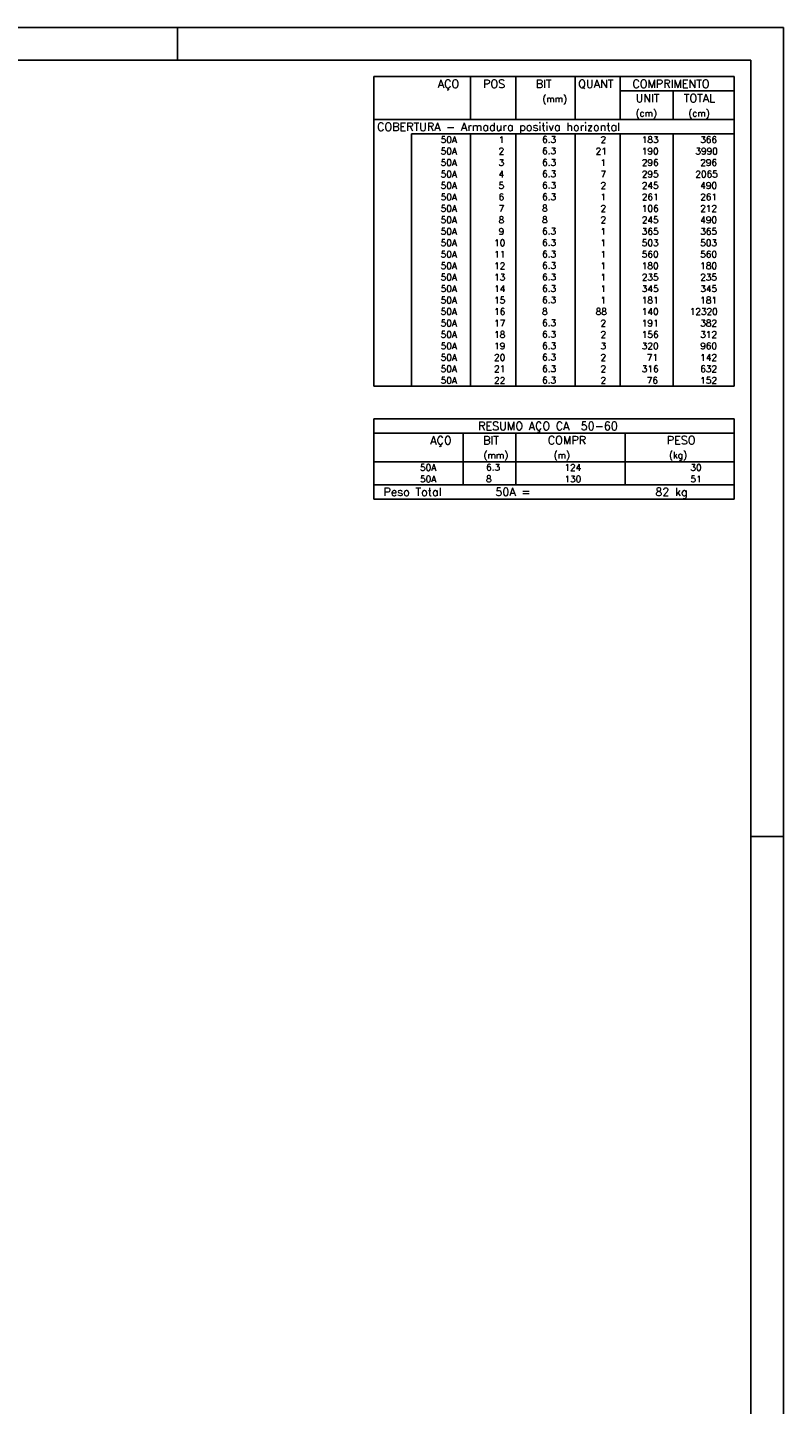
# Model space of a CAD drawing. Extents: x 0 to 119, y 0 to 84.
# Tile 21 of 21: x 96 to 119, y 42 to 84. Entities that reach past the tile are written whole.
import ezdxf

# ---------------------------------------------------------------- set-up
doc = ezdxf.new("R2010")
doc.units = 0
for name, color, linetype in [('1', 1, 'CONTINUOUS'), ('2', 2, 'CONTINUOUS'), ('8', 8, 'CONTINUOUS')]:
    doc.layers.add(name, color=color, linetype=linetype)
doc.styles.get("Standard").update_dxf_attribs({"font": 'ROMANS.SHX'})

msp = doc.modelspace()

# ---------------------------------------------------------------- linework, layer by layer
at = {"layer": '1', "linetype": 'CONTINUOUS'}
for p, q in [((0, 84.099998), (118.900002, 84.099998)), ((100.400002, 83.099998), (100.400002, 84.099998)), ((118.900002, 0), (118.900002, 84.099998)), ((117.900002, 59.400002), (118.900002, 59.400002))]:
    msp.add_line(p, q, dxfattribs=at)
at = {"layer": '2', "linetype": 'CONTINUOUS'}
for p, q in [((106.4, 82.600001), (106.4, 81.287501)), ((106.4, 82.600001), (117.4, 82.600001)), ((109.35, 81.287501), (109.35, 82.600001)), ((110.73, 81.287501), (110.73, 82.600001)), ((112.54, 81.287501), (112.54, 82.600001)), ((113.92, 81.287501), (113.92, 82.600001)), ((117.4, 82.600001), (117.4, 81.287501)), ((113.92, 82.162501), (117.4, 82.162501)), ((115.53, 81.287501), (115.53, 82.162501)), ((106.4, 81.287501), (117.4, 81.287501)), ((106.4, 80.850001), (106.4, 81.287501)), ((106.4, 81.287501), (117.4, 81.287501)), ((117.4, 80.850001), (117.4, 81.287501)), ((106.4, 80.500001), (106.4, 80.850001)), ((117.4, 80.850001), (107.55, 80.850001)), ((107.55, 80.850001), (107.55, 80.500001)), ((109.35, 80.850001), (109.35, 80.500001)), ((110.73, 80.850001), (110.73, 80.500001)), ((112.54, 80.850001), (112.54, 80.500001)), ((113.92, 80.850001), (113.92, 80.500001)), ((115.53, 80.850001), (115.53, 80.500001)), ((117.4, 80.500001), (117.4, 80.850001)), ((106.4, 80.150002), (106.4, 80.500001)), ((107.55, 80.500001), (107.55, 80.150002)), ((109.35, 80.500001), (109.35, 80.150002)), ((110.73, 80.500001), (110.73, 80.150002)), ((112.54, 80.500001), (112.54, 80.150002)), ((113.92, 80.500001), (113.92, 80.150002)), ((115.53, 80.500001), (115.53, 80.150002)), ((117.4, 80.150002), (117.4, 80.500001)), ((106.4, 79.800002), (106.4, 80.150002)), ((107.55, 80.150002), (107.55, 79.800002)), ((109.35, 80.150002), (109.35, 79.800002)), ((110.73, 80.150002), (110.73, 79.800002)), ((112.54, 80.150002), (112.54, 79.800002)), ((113.92, 80.150002), (113.92, 79.800002)), ((115.53, 80.150002), (115.53, 79.800002)), ((117.4, 79.800002), (117.4, 80.150002)), ((106.4, 79.450002), (106.4, 79.800002)), ((107.55, 79.800002), (107.55, 79.450002)), ((109.35, 79.800002), (109.35, 79.450002)), ((110.73, 79.800002), (110.73, 79.450002)), ((112.54, 79.800002), (112.54, 79.450002)), ((113.92, 79.800002), (113.92, 79.450002)), ((115.53, 79.800002), (115.53, 79.450002)), ((117.4, 79.450002), (117.4, 79.800002)), ((106.4, 79.100002), (106.4, 79.450002)), ((106.4, 78.750002), (106.4, 79.100002)), ((107.55, 79.450002), (107.55, 79.100002)), ((107.55, 79.100002), (107.55, 78.750002)), ((109.35, 79.450002), (109.35, 79.100002)), ((109.35, 79.100002), (109.35, 78.750002)), ((110.73, 79.450002), (110.73, 79.100002)), ((110.73, 79.100002), (110.73, 78.750002)), ((112.54, 79.450002), (112.54, 79.100002)), ((112.54, 79.100002), (112.54, 78.750002)), ((113.92, 79.450002), (113.92, 79.100002)), ((113.92, 79.100002), (113.92, 78.750002)), ((115.53, 79.450002), (115.53, 79.100002)), ((115.53, 79.100002), (115.53, 78.750002)), ((117.4, 79.100002), (117.4, 79.450002)), ((117.4, 78.750002), (117.4, 79.100002)), ((106.4, 78.400002), (106.4, 78.750002)), ((107.55, 78.750002), (107.55, 78.400002)), ((109.35, 78.750002), (109.35, 78.400002)), ((110.73, 78.750002), (110.73, 78.400002)), ((112.54, 78.750002), (112.54, 78.400002)), ((113.92, 78.750002), (113.92, 78.400002)), ((115.53, 78.750002), (115.53, 78.400002)), ((117.4, 78.400002), (117.4, 78.750002)), ((106.4, 78.050002), (106.4, 78.400002)), ((107.55, 78.400002), (107.55, 78.050002)), ((109.35, 78.400002), (109.35, 78.050002)), ((110.73, 78.400002), (110.73, 78.050002)), ((112.54, 78.400002), (112.54, 78.050002)), ((113.92, 78.400002), (113.92, 78.050002)), ((115.53, 78.400002), (115.53, 78.050002)), ((117.4, 78.050002), (117.4, 78.400002)), ((106.4, 77.700002), (106.4, 78.050002)), ((107.55, 78.050002), (107.55, 77.700002)), ((109.35, 78.050002), (109.35, 77.700002)), ((110.73, 78.050002), (110.73, 77.700002)), ((112.54, 78.050002), (112.54, 77.700002)), ((113.92, 78.050002), (113.92, 77.700002)), ((115.53, 78.050002), (115.53, 77.700002)), ((117.4, 77.700002), (117.4, 78.050002)), ((106.4, 77.350002), (106.4, 77.700002)), ((107.55, 77.700002), (107.55, 77.350002)), ((109.35, 77.700002), (109.35, 77.350002)), ((110.73, 77.700002), (110.73, 77.350002)), ((112.54, 77.700002), (112.54, 77.350002)), ((113.92, 77.700002), (113.92, 77.350002)), ((115.53, 77.700002), (115.53, 77.350002)), ((117.4, 77.350002), (117.4, 77.700002)), ((106.4, 77.000002), (106.4, 77.350002)), ((106.4, 76.650002), (106.4, 77.000002)), ((107.55, 77.350002), (107.55, 77.000002)), ((107.55, 77.000002), (107.55, 76.650002)), ((109.35, 77.350002), (109.35, 77.000002)), ((109.35, 77.000002), (109.35, 76.650002)), ((110.73, 77.350002), (110.73, 77.000002)), ((110.73, 77.000002), (110.73, 76.650002)), ((112.54, 77.350002), (112.54, 77.000002)), ((112.54, 77.000002), (112.54, 76.650002)), ((113.92, 77.350002), (113.92, 77.000002)), ((113.92, 77.000002), (113.92, 76.650002)), ((115.53, 77.350002), (115.53, 77.000002)), ((115.53, 77.000002), (115.53, 76.650002)), ((117.4, 77.000002), (117.4, 77.350002)), ((117.4, 76.650002), (117.4, 77.000002)), ((106.4, 76.300003), (106.4, 76.650002)), ((107.55, 76.650002), (107.55, 76.300003)), ((109.35, 76.650002), (109.35, 76.300003)), ((110.73, 76.650002), (110.73, 76.300003)), ((112.54, 76.650002), (112.54, 76.300003)), ((113.92, 76.650002), (113.92, 76.300003)), ((115.53, 76.650002), (115.53, 76.300003)), ((117.4, 76.300003), (117.4, 76.650002)), ((106.4, 75.950003), (106.4, 76.300003)), ((107.55, 76.300003), (107.55, 75.950003)), ((109.35, 76.300003), (109.35, 75.950003)), ((110.73, 76.300003), (110.73, 75.950003)), ((112.54, 76.300003), (112.54, 75.950003)), ((113.92, 76.300003), (113.92, 75.950003)), ((115.53, 76.300003), (115.53, 75.950003)), ((117.4, 75.950003), (117.4, 76.300003)), ((106.4, 75.600003), (106.4, 75.950003)), ((107.55, 75.950003), (107.55, 75.600003)), ((109.35, 75.950003), (109.35, 75.600003)), ((110.73, 75.950003), (110.73, 75.600003)), ((112.54, 75.950003), (112.54, 75.600003)), ((113.92, 75.950003), (113.92, 75.600003)), ((115.53, 75.950003), (115.53, 75.600003)), ((117.4, 75.600003), (117.4, 75.950003)), ((106.4, 75.250003), (106.4, 75.600003)), ((107.55, 75.600003), (107.55, 75.250003)), ((109.35, 75.600003), (109.35, 75.250003)), ((110.73, 75.600003), (110.73, 75.250003)), ((112.54, 75.600003), (112.54, 75.250003)), ((113.92, 75.600003), (113.92, 75.250003)), ((115.53, 75.600003), (115.53, 75.250003)), ((117.4, 75.250003), (117.4, 75.600003)), ((106.4, 74.900003), (106.4, 75.250003)), ((106.4, 74.550003), (106.4, 74.900003)), ((107.55, 75.250003), (107.55, 74.900003)), ((107.55, 74.900003), (107.55, 74.550003)), ((109.35, 75.250003), (109.35, 74.900003)), ((109.35, 74.900003), (109.35, 74.550003)), ((110.73, 75.250003), (110.73, 74.900003)), ((110.73, 74.900003), (110.73, 74.550003)), ((112.54, 75.250003), (112.54, 74.900003)), ((112.54, 74.900003), (112.54, 74.550003)), ((113.92, 75.250003), (113.92, 74.900003)), ((113.92, 74.900003), (113.92, 74.550003)), ((115.53, 75.250003), (115.53, 74.900003)), ((115.53, 74.900003), (115.53, 74.550003)), ((117.4, 74.900003), (117.4, 75.250003)), ((117.4, 74.550003), (117.4, 74.900003)), ((106.4, 74.200003), (106.4, 74.550003)), ((107.55, 74.550003), (107.55, 74.200003)), ((109.35, 74.550003), (109.35, 74.200003)), ((110.73, 74.550003), (110.73, 74.200003)), ((112.54, 74.550003), (112.54, 74.200003)), ((113.92, 74.550003), (113.92, 74.200003)), ((115.53, 74.550003), (115.53, 74.200003)), ((117.4, 74.200003), (117.4, 74.550003)), ((106.4, 73.850003), (106.4, 74.200003)), ((107.55, 74.200003), (107.55, 73.850003)), ((109.35, 74.200003), (109.35, 73.850003)), ((110.73, 74.200003), (110.73, 73.850003)), ((112.54, 74.200003), (112.54, 73.850003)), ((113.92, 74.200003), (113.92, 73.850003)), ((115.53, 74.200003), (115.53, 73.850003)), ((117.4, 73.850003), (117.4, 74.200003)), ((106.4, 73.500003), (106.4, 73.850003)), ((107.55, 73.850003), (107.55, 73.500003)), ((109.35, 73.850003), (109.35, 73.500003)), ((110.73, 73.850003), (110.73, 73.500003)), ((112.54, 73.850003), (112.54, 73.500003)), ((113.92, 73.850003), (113.92, 73.500003)), ((115.53, 73.850003), (115.53, 73.500003)), ((117.4, 73.500003), (117.4, 73.850003)), ((106.4, 73.150003), (106.4, 73.500003)), ((107.55, 73.500003), (107.55, 73.150003)), ((109.35, 73.500003), (109.35, 73.150003)), ((110.73, 73.500003), (110.73, 73.150003)), ((112.54, 73.500003), (112.54, 73.150003)), ((113.92, 73.500003), (113.92, 73.150003)), ((115.53, 73.500003), (115.53, 73.150003)), ((117.4, 73.150003), (117.4, 73.500003)), ((106.4, 73.150003), (117.4, 73.150003)), ((106.4, 72.150003), (106.4, 70.837503)), ((106.4, 72.150003), (117.4, 72.150003)), ((117.4, 72.150003), (117.4, 70.837503)), ((106.4, 71.712503), (117.4, 71.712503)), ((109.12, 70.837503), (109.12, 71.712503)), ((110.73, 70.837503), (110.73, 71.712503)), ((114.065, 70.837503), (114.065, 71.712503)), ((106.4, 70.837503), (117.4, 70.837503)), ((106.4, 70.487503), (106.4, 70.837503)), ((109.12, 70.837503), (109.12, 70.487504)), ((110.73, 70.487503), (110.73, 70.837503)), ((114.065, 70.837503), (114.065, 70.487503)), ((117.4, 70.487503), (117.4, 70.837503)), ((106.4, 70.137503), (106.4, 70.487503)), ((109.12, 70.487503), (109.12, 70.137503)), ((110.73, 70.137503), (110.73, 70.487503)), ((114.065, 70.487503), (114.065, 70.137503)), ((117.4, 70.137503), (117.4, 70.487503)), ((106.4, 70.137503), (117.4, 70.137503)), ((106.4, 69.700003), (106.4, 70.137503)), ((106.4, 70.137503), (117.4, 70.137503)), ((117.4, 69.700003), (117.4, 70.137503)), ((117.4, 69.700003), (106.4, 69.700003)), ((106.4, 69.700003), (117.4, 69.700003))]:
    msp.add_line(p, q, dxfattribs=at)
at = {"layer": '8', "linetype": 'CONTINUOUS'}
for p in [(2.5, 83.099998), (117.900002, 1)]:
    msp.add_line(p, (117.900002, 83.099998), dxfattribs=at)

# ---------------------------------------------------------------- texts
at = {"layer": '2', "linetype": 'CONTINUOUS'}
for s, height, p in [('AÇO', 0.25, (108.34958, 82.256251)), ('POS', 0.25, (109.73, 82.256251)), ('BIT', 0.25, (111.34, 82.256251)), ('QUANT', 0.25, (112.636489, 82.256251)), ('COMPRIMENTO', 0.25, (114.289469, 82.256251)), ('(mm)', 0.2, (111.54, 81.818751)), ('UNIT', 0.25, (114.386854, 81.818751)), ('TOTAL', 0.25, (115.859307, 81.818751)), ('(cm)', 0.2, (114.386854, 81.381251)), ('(cm)', 0.2, (115.996854, 81.381251)), ('COBERTURA - Armadura positiva horizontal', 0.25, (106.495798, 80.943751)), ('     50A', 0.2, (107.689661, 80.575001)), ('  1', 0.2, (109.93, 80.575001)), ('    6.3', 0.2, (110.936543, 80.581045)), ('    2', 0.2, (112.72, 80.575001)), ('   183', 0.2, (114.13, 80.575001)), ('    366', 0.2, (115.763622, 80.575001)), ('     50A', 0.2, (107.689661, 80.225001)), ('  2', 0.2, (109.93, 80.225001)), ('    6.3', 0.2, (110.936543, 80.231045)), ('   21', 0.2, (112.72, 80.225001)), ('   190', 0.2, (114.13, 80.225001)), ('   3990', 0.2, (115.763622, 80.225001)), ('     50A', 0.2, (107.689661, 79.875001)), ('  3', 0.2, (109.93, 79.875001)), ('    6.3', 0.2, (110.936543, 79.881045)), ('    1', 0.2, (112.72, 79.875001)), ('   296', 0.2, (114.13, 79.875001)), ('    296', 0.2, (115.763622, 79.875001)), ('     50A', 0.2, (107.689661, 79.525002)), ('  4', 0.2, (109.93, 79.525002)), ('    6.3', 0.2, (110.936543, 79.531045)), ('    7', 0.2, (112.72, 79.525002)), ('   295', 0.2, (114.13, 79.525002)), ('   2065', 0.2, (115.763622, 79.525002)), ('     50A', 0.2, (107.689661, 79.175002)), ('  5', 0.2, (109.93, 79.175002)), ('    6.3', 0.2, (110.936543, 79.181046)), ('    2', 0.2, (112.72, 79.175002)), ('   245', 0.2, (114.13, 79.175002)), ('    490', 0.2, (115.763622, 79.175002)), ('     50A', 0.2, (107.689661, 78.825002)), ('     50A', 0.2, (107.689661, 78.475002)), ('  7', 0.2, (109.93, 78.475002)), ('  6', 0.2, (109.93, 78.825002)), ('    8  ', 0.2, (110.936543, 78.481046)), ('    6.3', 0.2, (110.936543, 78.831046)), ('    2', 0.2, (112.72, 78.475002)), ('    1', 0.2, (112.72, 78.825002)), ('   261', 0.2, (114.13, 78.825002)), ('   106', 0.2, (114.13, 78.475002)), ('    261', 0.2, (115.763622, 78.825002)), ('    212', 0.2, (115.763622, 78.475002)), ('     50A', 0.2, (107.689661, 78.125002)), ('  8', 0.2, (109.93, 78.125002)), ('    8  ', 0.2, (110.936543, 78.131046)), ('    2', 0.2, (112.72, 78.125002)), ('   245', 0.2, (114.13, 78.125002)), ('    490', 0.2, (115.763622, 78.125002)), ('     50A', 0.2, (107.689661, 77.775002)), ('  9', 0.2, (109.93, 77.775002)), ('    6.3', 0.2, (110.936543, 77.781046)), ('    1', 0.2, (112.72, 77.775002)), ('   365', 0.2, (114.13, 77.775002)), ('    365', 0.2, (115.763622, 77.775002)), ('     50A', 0.2, (107.689661, 77.425002)), (' 10', 0.2, (109.93, 77.425002)), ('    6.3', 0.2, (110.936543, 77.431046)), ('    1', 0.2, (112.72, 77.425002)), ('   503', 0.2, (114.13, 77.425002)), ('    503', 0.2, (115.763622, 77.425002)), ('     50A', 0.2, (107.689661, 77.075002)), (' 11', 0.2, (109.93, 77.075002)), ('    6.3', 0.2, (110.936543, 77.081046)), ('    1', 0.2, (112.72, 77.075002)), ('   560', 0.2, (114.13, 77.075002)), ('    560', 0.2, (115.763622, 77.075002)), ('     50A', 0.2, (107.689661, 76.725002)), ('     50A', 0.2, (107.689661, 76.375002)), (' 12', 0.2, (109.93, 76.725002)), (' 13', 0.2, (109.93, 76.375002)), ('    6.3', 0.2, (110.936543, 76.731046)), ('    6.3', 0.2, (110.936543, 76.381046)), ('    1', 0.2, (112.72, 76.725002)), ('    1', 0.2, (112.72, 76.375002)), ('   235', 0.2, (114.13, 76.375002)), ('   180', 0.2, (114.13, 76.725002)), ('    235', 0.2, (115.763622, 76.375002)), ('    180', 0.2, (115.763622, 76.725002)), ('     50A', 0.2, (107.689661, 76.025002)), (' 14', 0.2, (109.93, 76.025002)), ('    6.3', 0.2, (110.936543, 76.031046)), ('    1', 0.2, (112.72, 76.025002)), ('   345', 0.2, (114.13, 76.025002)), ('    345', 0.2, (115.763622, 76.025002)), ('     50A', 0.2, (107.689661, 75.675003)), (' 15', 0.2, (109.93, 75.675003)), ('    6.3', 0.2, (110.936543, 75.681046)), ('    1', 0.2, (112.72, 75.675003)), ('   181', 0.2, (114.13, 75.675003)), ('    181', 0.2, (115.763622, 75.675003)), ('     50A', 0.2, (107.689661, 75.325003)), (' 16', 0.2, (109.93, 75.325003)), ('    8  ', 0.2, (110.936543, 75.331047)), ('   88', 0.2, (112.72, 75.325003)), ('   140', 0.2, (114.13, 75.325003)), ('  12320', 0.2, (115.763622, 75.325003)), ('     50A', 0.2, (107.689661, 74.975003)), (' 17', 0.2, (109.93, 74.975003)), ('    6.3', 0.2, (110.936543, 74.981047)), ('    2', 0.2, (112.72, 74.975003)), ('   191', 0.2, (114.13, 74.975003)), ('    382', 0.2, (115.763622, 74.975003)), ('     50A', 0.2, (107.689661, 74.625003)), ('     50A', 0.2, (107.689661, 74.275003)), (' 18', 0.2, (109.93, 74.625003)), (' 19', 0.2, (109.93, 74.275003)), ('    6.3', 0.2, (110.936543, 74.631047)), ('    6.3', 0.2, (110.936543, 74.281047)), ('    3', 0.2, (112.72, 74.275003)), ('    2', 0.2, (112.72, 74.625003)), ('   320', 0.2, (114.13, 74.275003)), ('   156', 0.2, (114.13, 74.625003)), ('    312', 0.2, (115.763622, 74.625003)), ('    960', 0.2, (115.763622, 74.275003)), ('     50A', 0.2, (107.689661, 73.925003)), (' 20', 0.2, (109.93, 73.925003)), ('    6.3', 0.2, (110.936543, 73.931047)), ('    2', 0.2, (112.72, 73.925003)), ('    71', 0.2, (114.13, 73.925003)), ('    142', 0.2, (115.763622, 73.925003)), ('     50A', 0.2, (107.689661, 73.575003)), (' 21', 0.2, (109.93, 73.575003)), ('    6.3', 0.2, (110.936543, 73.581047)), ('    2', 0.2, (112.72, 73.575003)), ('   316', 0.2, (114.13, 73.575003)), ('    632', 0.2, (115.763622, 73.575003)), ('     50A', 0.2, (107.689661, 73.225003)), (' 22', 0.2, (109.93, 73.225003)), ('    6.3', 0.2, (110.936543, 73.231047)), ('    2', 0.2, (112.72, 73.225003)), ('    76', 0.2, (114.13, 73.225003)), ('    152', 0.2, (115.763622, 73.225003)), ('RESUMO AÇO CA  50-60', 0.25, (109.580497, 71.806253)), ('AÇO', 0.25, (108.11958, 71.368753)), ('BIT', 0.25, (109.73, 71.368753)), ('COMPR', 0.25, (111.708841, 71.372355)), ('PESO', 0.25, (115.33784, 71.372355)), ('(mm)', 0.2, (109.743861, 70.941254)), ('(m)', 0.2, (111.886146, 70.941254)), ('(kg)', 0.2, (115.406442, 70.941254)), ('     50A', 0.2, (107.059661, 70.562503)), ('    6.3', 0.2, (109.226542, 70.568547)), ('     124', 0.2, (111.467658, 70.562504)), ('     30', 0.2, (115.315265, 70.562504)), ('     50A', 0.2, (107.059661, 70.212503)), ('    8  ', 0.2, (109.226542, 70.218547)), ('     130', 0.2, (111.467658, 70.212503)), ('     51', 0.2, (115.315265, 70.212503)), ('Peso Total        50A =', 0.25, (106.692829, 69.793753)), ('     82 kg', 0.25, (114.057004, 69.793753))]:
    msp.add_text(s, height=height, dxfattribs=at).set_placement(p)

doc.saveas('drawing.dxf')
